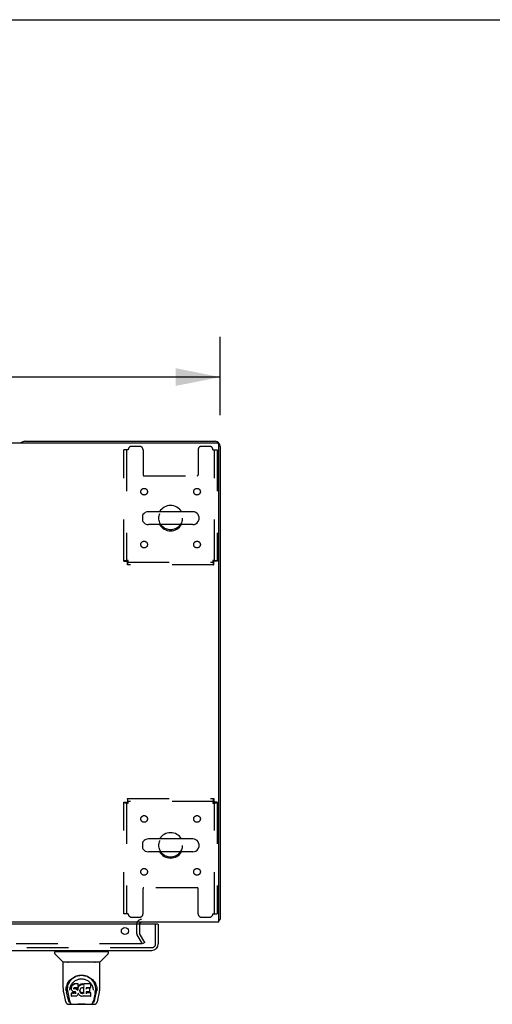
# Model space of a CAD drawing. Header units: inches. Extents: x 0 to 283, y 0 to 183.
# Tile 79 of 88: x 126 to 144, y 146 to 183. Entities that reach past the tile are written whole.
import ezdxf

# ---------------------------------------------------------------- set-up
doc = ezdxf.new("R2010")
doc.units = ezdxf.units.IN
doc.header["$LTSCALE"] = 15.583333
doc.header["$MEASUREMENT"] = 0
doc.linetypes.add('HIDDEN', pattern=[0.2, 0.1, -0.1])
doc.layers.get('0').update_dxf_attribs({"linetype": 'CONTINUOUS'})
for name, color, linetype in [('DEFAULT_2', 8, 'HIDDEN'), ('DIMENSIONS', 7, 'CONTINUOUS'), ('RIGHTHAND_DOOR_ASSEMBLY', 7, 'CONTINUOUS')]:
    doc.layers.add(name, color=color, linetype=linetype)
doc.styles.get("Standard").update_dxf_attribs({"font": 'arial.ttf'})
doc.dimstyles.new('DIMSTYLE_1', dxfattribs={"dimtxt": 1.25, "dimasz": 1.666667, "dimexe": 0.09, "dimexo": 0.07, "dimgap": 0.0375, "dimtad": 0, "dimtih": 1, "dimtoh": 1, "dimzin": 4, "dimdsep": 46, "dimtxsty": 'Standard', "dimblk": '_FILLED', "dimblk1": '_FILLED', "dimblk2": '_FILLED', "dimcen": 0.09, "dimadec": 3, "dimazin": 1, "dimtfac": 1, "dimtdec": 3, "dimtofl": 0, "dimtmove": 0, "dimatfit": 3, "dimldrblk": '_FILLED', "dimfxl": 0, "dimtolj": 1, "dimtzin": 4, "dimarcsym": 0})

# ---------------------------------------------------------------- blocks, each defined once
blk = doc.blocks.new('_FILLED')
at = {"color": 0, "linetype": 'ByBlock'}
blk.add_solid([(0, 0), (-1, 0.2), (-1, -0.2)], dxfattribs=at)
blk = doc.blocks.new('*D1')
at = {"layer": 'DIMENSIONS', "color": 2, "linetype": 'Continuous'}
for p, q in [((56.119, 168.529), (56.119, 171.456)), ((133.869, 168.529), (133.869, 171.456)), ((56.119, 169.956), (92.185, 169.956)), ((133.869, 169.956), (97.804, 169.956))]:
    blk.add_line(p, q, dxfattribs=at)
at = {"layer": 'DIMENSIONS', "color": 2, "linetype": 'Continuous', "xscale": 1.6666666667, "yscale": 1.6666666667, "zscale": 1.6666666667, "rotation": 180}
blk.add_blockref('_FILLED', (56.119, 169.956), dxfattribs=at)
at = {"layer": 'DIMENSIONS', "color": 2, "linetype": 'Continuous', "xscale": 1.6666666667, "yscale": 1.6666666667, "zscale": 1.6666666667}
blk.add_blockref('_FILLED', (133.869, 169.956), dxfattribs=at)
at = {"layer": 'DIMENSIONS', "color": 2, "linetype": 'Continuous', "insert": (94.994, 170.581), "char_height": 1.25, "width": 4.36803, "attachment_point": 2, "line_spacing_factor": 0.9}
blk.add_mtext('77.75', dxfattribs=at)

msp = doc.modelspace()

# ---------------------------------------------------------------- linework, layer by layer
at = {"color": 7, "linetype": 'Continuous'}
for p, q in [((0, 183.333), (283.333, 183.333)), ((132.847, 164.917), (131.184, 164.917)), ((130.961, 164.74), (130.961, 164.612)), ((132.847, 164.434), (131.184, 164.434)), ((133.069, 164.74), (133.069, 164.612)), ((132.847, 152.667), (131.184, 152.667)), ((130.961, 152.49), (130.961, 152.362)), ((133.069, 152.49), (133.069, 152.362)), ((132.847, 152.184), (131.184, 152.184)), ((133.817, 149.655), (133.869, 149.655)), ((133.829, 149.623), (133.817, 149.632))]:
    msp.add_line(p, q, dxfattribs=at)
at = {"color": 3, "linetype": 'Continuous'}
for p, q in [((56.231, 167.499), (133.757, 167.499)), ((126.558, 167.551), (133.68, 167.551)), ((133.817, 149.551), (133.817, 167.439)), ((133.869, 167.362), (133.869, 149.655)), ((133.817, 149.551), (56.171, 149.551))]:
    msp.add_line(p, q, dxfattribs=at)
for points in [[(133.829, 149.623), (133.831, 149.625), (133.833, 149.627), (133.835, 149.629), (133.838, 149.63), (133.841, 149.632), (133.844, 149.634), (133.847, 149.635), (133.852, 149.638)], [(133.852, 149.638), (133.855, 149.64), (133.858, 149.641), (133.86, 149.642), (133.863, 149.644), (133.865, 149.646), (133.866, 149.647), (133.868, 149.649), (133.869, 149.651), (133.869, 149.652), (133.869, 149.654), (133.869, 149.655)]]:
    msp.add_lwpolyline(points, dxfattribs=at)
for centre, radius, start, end in [((126.558, 167.362), 0.189, 90, 133.513), ((133.68, 167.362), 0.189, 0, 90), ((133.757, 167.439), 0.06, 0, 90), ((130.933, 149.466), 0.085, 90, 175.9511), ((133.68, 149.74), 0.189, 316.4873, 321.7194)]:
    msp.add_arc(centre, radius, start, end, dxfattribs=at)
at = {"color": 7, "linetype": 'Continuous'}
for centre, radius, start, end in [((132.015, 164.676), 0.475, 30.5571, 149.4429), ((131.086, 164.74), 0.125, 146.8152, 180), ((131.184, 164.676), 0.241, 90, 146.8152), ((132.847, 164.676), 0.241, 33.1848, 90), ((132.944, 164.74), 0.125, 0, 33.1848), ((131.086, 164.612), 0.125, 180, 213.1848), ((131.184, 164.676), 0.241, 213.1848, 270), ((132.015, 164.676), 0.475, 210.5571, 329.4429), ((132.847, 164.676), 0.241, 270, 326.8152), ((132.944, 164.612), 0.125, 326.8152, 360), ((131.184, 152.426), 0.241, 90, 146.8152), ((132.015, 152.426), 0.475, 30.5571, 149.4429), ((132.847, 152.426), 0.241, 33.1848, 90), ((131.086, 152.49), 0.125, 146.8152, 180), ((131.086, 152.362), 0.125, 180, 213.1848), ((131.184, 152.426), 0.241, 213.1848, 270), ((132.847, 152.426), 0.241, 270, 326.8152), ((132.944, 152.49), 0.125, 0, 33.1848), ((132.944, 152.362), 0.125, 326.8152, 360), ((132.015, 152.426), 0.475, 210.5571, 329.4429)]:
    msp.add_arc(centre, radius, start, end, dxfattribs=at)
at = {"layer": 'DEFAULT_2', "color": 8, "linetype": 'HIDDEN'}
for p, q in [((130.859, 167.363), (130.557, 167.363)), ((133.473, 167.363), (133.172, 167.363)), ((130.432, 167.238), (130.265, 167.238)), ((130.265, 163.06), (130.265, 167.238)), ((130.369, 167.238), (130.369, 163.06)), ((130.984, 167.238), (130.984, 166.293)), ((133.047, 167.238), (133.047, 166.293)), ((133.598, 167.238), (133.765, 167.238)), ((133.661, 163.06), (133.661, 167.238)), ((133.765, 167.238), (133.765, 163.06)), ((131.014, 166.263), (133.017, 166.263)), ((130.265, 163.06), (130.369, 163.06)), ((130.399, 163.03), (133.631, 163.03)), ((130.399, 162.926), (130.399, 163.03)), ((133.631, 162.926), (130.399, 162.926)), ((130.432, 163.093), (130.418, 163.088)), ((133.598, 163.093), (133.603, 163.079)), ((133.631, 162.926), (133.631, 163.03)), ((133.765, 163.06), (133.661, 163.06)), ((130.399, 154.176), (133.631, 154.176)), ((130.399, 154.176), (130.399, 154.072)), ((133.631, 154.072), (130.399, 154.072)), ((133.631, 154.176), (133.631, 154.072)), ((130.265, 154.042), (130.369, 154.042)), ((130.265, 149.863), (130.265, 154.042)), ((130.369, 154.042), (130.369, 149.863)), ((130.432, 154.009), (130.428, 154.023)), ((133.598, 154.009), (133.613, 154.014)), ((133.765, 154.042), (133.661, 154.042)), ((133.661, 149.863), (133.661, 154.042)), ((133.765, 154.042), (133.765, 149.863)), ((130.984, 149.863), (130.984, 150.808)), ((133.017, 150.838), (131.014, 150.838)), ((133.047, 149.863), (133.047, 150.808)), ((130.432, 149.863), (130.265, 149.863)), ((130.557, 149.738), (130.859, 149.738)), ((133.172, 149.738), (133.473, 149.738)), ((133.598, 149.863), (133.765, 149.863)), ((130.744, 149.466), (130.744, 149.147)), ((130.848, 149.466), (130.848, 149.147)), ((130.959, 148.738), (130.763, 149.078)), ((131.049, 148.79), (130.853, 149.13)), ((130.913, 148.738), (96.463, 148.738)), ((131.049, 148.79), (130.959, 148.738))]:
    msp.add_line(p, q, dxfattribs=at)
for points in [[(130.432, 163.093), (130.414, 163.091), (130.395, 163.088), (130.377, 163.086), (130.36, 163.084), (130.344, 163.081), (130.328, 163.079), (130.314, 163.076), (130.302, 163.074), (130.291, 163.072), (130.282, 163.069), (130.275, 163.067), (130.27, 163.065), (130.267, 163.062), (130.265, 163.06)], [(130.418, 163.088), (130.412, 163.086), (130.405, 163.084), (130.399, 163.081), (130.393, 163.079), (130.388, 163.076), (130.383, 163.074), (130.379, 163.072), (130.376, 163.069), (130.373, 163.067), (130.371, 163.065), (130.37, 163.062), (130.369, 163.06)], [(130.399, 163.03), (130.402, 163.03), (130.404, 163.032), (130.407, 163.033), (130.409, 163.036), (130.411, 163.04), (130.414, 163.044), (130.416, 163.048), (130.418, 163.054), (130.421, 163.059), (130.423, 163.066), (130.425, 163.072), (130.428, 163.079), (130.432, 163.093)], [(130.399, 162.926), (130.402, 162.927), (130.404, 162.93), (130.407, 162.935), (130.409, 162.942), (130.411, 162.952), (130.414, 162.962), (130.416, 162.975), (130.418, 162.989), (130.421, 163.004), (130.423, 163.02), (130.425, 163.038), (130.428, 163.056), (130.43, 163.074), (130.432, 163.093)], [(133.765, 163.06), (133.764, 163.062), (133.761, 163.065), (133.756, 163.067), (133.749, 163.069), (133.74, 163.072), (133.729, 163.074), (133.717, 163.076), (133.703, 163.079), (133.687, 163.081), (133.671, 163.084), (133.654, 163.086), (133.636, 163.088), (133.617, 163.091), (133.598, 163.093)], [(133.661, 163.06), (133.661, 163.062), (133.66, 163.065), (133.658, 163.067), (133.655, 163.069), (133.652, 163.072), (133.648, 163.074), (133.643, 163.076), (133.638, 163.079), (133.632, 163.081), (133.626, 163.084), (133.619, 163.086), (133.613, 163.088), (133.598, 163.093)], [(133.598, 163.093), (133.601, 163.074), (133.603, 163.056), (133.606, 163.038), (133.608, 163.02), (133.61, 163.004), (133.613, 162.989), (133.615, 162.975), (133.617, 162.962), (133.62, 162.952), (133.622, 162.942), (133.624, 162.935), (133.627, 162.93), (133.629, 162.927), (133.631, 162.926)], [(133.603, 163.079), (133.606, 163.072), (133.608, 163.066), (133.61, 163.059), (133.613, 163.054), (133.615, 163.048), (133.617, 163.044), (133.62, 163.04), (133.622, 163.036), (133.624, 163.033), (133.627, 163.032), (133.629, 163.03), (133.631, 163.03)], [(130.432, 154.009), (130.43, 154.028), (130.428, 154.046), (130.425, 154.064), (130.423, 154.081), (130.421, 154.098), (130.418, 154.113), (130.416, 154.127), (130.414, 154.14), (130.411, 154.15), (130.409, 154.159), (130.407, 154.167), (130.404, 154.172), (130.402, 154.175), (130.399, 154.176)], [(130.428, 154.023), (130.425, 154.03), (130.423, 154.036), (130.421, 154.042), (130.418, 154.048), (130.416, 154.053), (130.414, 154.058), (130.411, 154.062), (130.409, 154.066), (130.407, 154.068), (130.404, 154.07), (130.402, 154.072), (130.399, 154.072)], [(133.631, 154.176), (133.629, 154.175), (133.627, 154.172), (133.624, 154.167), (133.622, 154.159), (133.62, 154.15), (133.617, 154.14), (133.615, 154.127), (133.613, 154.113), (133.61, 154.098), (133.608, 154.081), (133.606, 154.064), (133.603, 154.046), (133.601, 154.028), (133.598, 154.009)], [(133.631, 154.072), (133.629, 154.072), (133.627, 154.07), (133.624, 154.068), (133.622, 154.066), (133.62, 154.062), (133.617, 154.058), (133.615, 154.053), (133.613, 154.048), (133.61, 154.042), (133.608, 154.036), (133.606, 154.03), (133.603, 154.023), (133.598, 154.009)], [(130.265, 154.042), (130.267, 154.04), (130.27, 154.037), (130.275, 154.035), (130.282, 154.033), (130.291, 154.03), (130.302, 154.028), (130.314, 154.025), (130.328, 154.023), (130.344, 154.021), (130.36, 154.018), (130.377, 154.016), (130.395, 154.014), (130.414, 154.011), (130.432, 154.009)], [(130.369, 154.042), (130.37, 154.04), (130.371, 154.037), (130.373, 154.035), (130.376, 154.033), (130.379, 154.03), (130.383, 154.028), (130.388, 154.025), (130.393, 154.023), (130.399, 154.021), (130.405, 154.018), (130.412, 154.016), (130.418, 154.014), (130.432, 154.009)], [(133.598, 154.009), (133.617, 154.011), (133.636, 154.014), (133.654, 154.016), (133.671, 154.018), (133.687, 154.021), (133.703, 154.023), (133.717, 154.025), (133.729, 154.028), (133.74, 154.03), (133.749, 154.033), (133.756, 154.035), (133.761, 154.037), (133.764, 154.04), (133.765, 154.042)], [(133.613, 154.014), (133.619, 154.016), (133.626, 154.018), (133.632, 154.021), (133.638, 154.023), (133.643, 154.025), (133.648, 154.028), (133.652, 154.03), (133.655, 154.033), (133.658, 154.035), (133.66, 154.037), (133.661, 154.04), (133.661, 154.042)], [(130.933, 148.756), (130.933, 148.754), (130.932, 148.752), (130.932, 148.75), (130.931, 148.748), (130.93, 148.747), (130.929, 148.745), (130.927, 148.744), (130.925, 148.742), (130.924, 148.741), (130.922, 148.74), (130.92, 148.739), (130.917, 148.739), (130.915, 148.739), (130.913, 148.738)], [(130.931, 148.763), (130.932, 148.762), (130.932, 148.76), (130.933, 148.758), (130.933, 148.756), (130.933, 148.756)]]:
    msp.add_lwpolyline(points, dxfattribs=at)
for centre, radius in [((131.026, 165.666), 0.125), ((133.005, 165.666), 0.125), ((132.015, 164.676), 0.438), ((131.026, 163.686), 0.125), ((133.005, 163.686), 0.125), ((131.026, 153.416), 0.125), ((133.005, 153.416), 0.125), ((132.015, 152.426), 0.438), ((131.026, 151.436), 0.125), ((133.005, 151.436), 0.125)]:
    msp.add_circle(centre, radius, dxfattribs=at)
for centre, radius, start, end in [((130.557, 167.238), 0.125, 90, 180), ((130.859, 167.238), 0.125, 0, 90), ((133.172, 167.238), 0.125, 90, 180), ((133.473, 167.238), 0.125, 0, 90), ((131.014, 166.293), 0.03, 180, 270), ((133.017, 166.293), 0.03, 270, 360), ((131.014, 150.808), 0.03, 90, 180), ((133.017, 150.808), 0.03, 0, 90), ((130.557, 149.863), 0.125, 180, 270), ((130.933, 149.466), 0.189, 90, 180), ((130.859, 149.863), 0.125, 270, 360), ((133.172, 149.863), 0.125, 180, 270), ((133.473, 149.863), 0.125, 270, 360), ((130.933, 149.466), 0.085, 175.9511, 180), ((130.881, 149.147), 0.137, 180, 210), ((130.881, 149.147), 0.033, 180, 210)]:
    msp.add_arc(centre, radius, start, end, dxfattribs=at)
at = {"layer": 'RIGHTHAND_DOOR_ASSEMBLY', "color": 3, "linetype": 'Continuous'}
for p, q in [((131.537, 149.472), (95.619, 149.472)), ((131.557, 149.472), (131.557, 148.739)), ((95.616, 148.493), (131.31, 148.493))]:
    msp.add_line(p, q, dxfattribs=at)
at = {"layer": 'RIGHTHAND_DOOR_ASSEMBLY', "color": 8, "linetype": 'HIDDEN'}
for p, q in [((131.453, 148.739), (131.453, 149.472)), ((131.31, 148.597), (95.616, 148.597))]:
    msp.add_line(p, q, dxfattribs=at)
at = {"layer": 'RIGHTHAND_DOOR_ASSEMBLY', "color": 7, "linetype": 'Continuous'}
for p, q in [((131.537, 149.472), (131.557, 149.472)), ((127.678, 148.446), (127.678, 148.391)), ((127.686, 148.454), (129.678, 148.454)), ((127.984, 148.069), (127.69, 148.363)), ((127.737, 148.454), (127.737, 148.493)), ((129.38, 148.069), (129.674, 148.363)), ((129.627, 148.454), (129.627, 148.493)), ((129.686, 148.446), (129.686, 148.391)), ((127.993, 147.081), (127.993, 148.044)), ((129.363, 148.052), (128.001, 148.052)), ((129.359, 148.06), (128.005, 148.06)), ((128.067, 148.06), (128.065, 148.056)), ((129.299, 148.056), (129.297, 148.06)), ((129.299, 148.056), (129.299, 148.056)), ((129.371, 147.081), (129.371, 148.044)), ((128.104, 147.054), (128.112, 147.108)), ((128.114, 147.114), (128.114, 147.059)), ((128.249, 147.335), (128.275, 147.37)), ((128.307, 147.133), (128.305, 147.108)), ((128.306, 147.074), (128.305, 147.108)), ((128.306, 147.074), (128.306, 147.074)), ((128.307, 147.049), (128.306, 147.074)), ((128.312, 147.158), (128.307, 147.133)), ((128.307, 147.099), (128.307, 147.133)), ((128.321, 147.183), (128.312, 147.158)), ((128.312, 147.123), (128.312, 147.158)), ((128.336, 147.205), (128.321, 147.183)), ((128.322, 147.148), (128.321, 147.183)), ((128.346, 147.214), (128.336, 147.205)), ((128.336, 147.169), (128.336, 147.205)), ((128.357, 147.222), (128.346, 147.214)), ((128.346, 147.178), (128.346, 147.214)), ((128.38, 147.233), (128.357, 147.222)), ((128.357, 147.186), (128.357, 147.222)), ((128.406, 147.241), (128.38, 147.233)), ((128.38, 147.196), (128.38, 147.233)), ((128.396, 147.076), (128.395, 147.062)), ((128.395, 147.056), (128.395, 147.074)), ((128.398, 147.09), (128.396, 147.076)), ((128.399, 147.093), (128.397, 147.089)), ((128.4, 147.082), (128.397, 147.086)), ((128.397, 147.051), (128.397, 147.086)), ((128.402, 147.095), (128.399, 147.093)), ((128.399, 147.046), (128.4, 147.082)), ((128.403, 147.08), (128.4, 147.082)), ((128.414, 147.099), (128.402, 147.095)), ((128.415, 147.076), (128.403, 147.08)), ((128.403, 147.043), (128.403, 147.08)), ((128.559, 147.241), (128.406, 147.241)), ((128.406, 147.204), (128.406, 147.241)), ((128.406, 147.204), (128.406, 147.203)), ((128.427, 147.1), (128.414, 147.099)), ((128.438, 147.077), (128.415, 147.076)), ((128.415, 147.04), (128.415, 147.076)), ((128.54, 147.1), (128.427, 147.1)), ((128.427, 147.1), (128.427, 147.1)), ((128.463, 147.076), (128.438, 147.077)), ((128.438, 147.04), (128.438, 147.077)), ((128.488, 147.07), (128.463, 147.076)), ((128.463, 147.039), (128.463, 147.076)), ((128.501, 147.065), (128.488, 147.07)), ((128.488, 147.033), (128.488, 147.07)), ((128.5, 147.028), (128.501, 147.065)), ((128.512, 147.057), (128.501, 147.065)), ((128.511, 147.02), (128.512, 147.057)), ((128.53, 147.038), (128.512, 147.057)), ((128.543, 147.066), (128.539, 147.024)), ((128.552, 147.101), (128.54, 147.1)), ((128.54, 147.1), (128.54, 147.1)), ((128.547, 147.089), (128.543, 147.066)), ((128.543, 147.032), (128.543, 147.066)), ((128.55, 147.101), (128.547, 147.089)), ((128.547, 147.054), (128.547, 147.089)), ((128.556, 147.113), (128.552, 147.101)), ((128.553, 147.076), (128.553, 147.102)), ((128.558, 147.127), (128.556, 147.113)), ((128.556, 147.113), (128.556, 147.113)), ((128.558, 147.206), (128.559, 147.241)), ((128.559, 147.152), (128.558, 147.127)), ((128.561, 147.133), (128.558, 147.125)), ((128.558, 147.127), (128.558, 147.127)), ((128.56, 147.186), (128.559, 147.241)), ((128.559, 147.152), (128.56, 147.186)), ((128.572, 147.154), (128.561, 147.133)), ((128.562, 147.098), (128.561, 147.133)), ((128.586, 147.173), (128.572, 147.154)), ((128.573, 147.118), (128.572, 147.154)), ((128.601, 147.191), (128.586, 147.173)), ((128.586, 147.137), (128.586, 147.173)), ((128.618, 147.207), (128.601, 147.191)), ((128.601, 147.155), (128.601, 147.191)), ((128.637, 147.222), (128.618, 147.207)), ((128.618, 147.171), (128.618, 147.207)), ((128.66, 147.232), (128.637, 147.222)), ((128.638, 147.185), (128.637, 147.222)), ((128.651, 147.071), (128.637, 147.049)), ((128.659, 147.08), (128.651, 147.071)), ((128.668, 147.086), (128.659, 147.08)), ((128.684, 147.237), (128.66, 147.232)), ((128.66, 147.195), (128.66, 147.232)), ((128.691, 147.096), (128.667, 147.086)), ((128.707, 147.239), (128.684, 147.237)), ((128.684, 147.2), (128.684, 147.237)), ((128.684, 147.199), (128.684, 147.2)), ((128.702, 147.099), (128.691, 147.096)), ((128.713, 147.098), (128.702, 147.099)), ((128.707, 147.239), (128.731, 147.239)), ((128.707, 147.202), (128.707, 147.239)), ((128.707, 147.201), (128.707, 147.202)), ((128.724, 147.096), (128.713, 147.098)), ((128.736, 147.091), (128.724, 147.096)), ((128.744, 147.237), (128.731, 147.239)), ((128.731, 147.202), (128.731, 147.239)), ((128.731, 147.201), (128.731, 147.202)), ((128.757, 147.233), (128.744, 147.237)), ((128.744, 147.2), (128.744, 147.237)), ((128.77, 147.139), (128.754, 147.099)), ((128.769, 147.225), (128.757, 147.233)), ((128.757, 147.196), (128.757, 147.233)), ((129.017, 147.239), (128.769, 147.239)), ((128.77, 147.189), (128.769, 147.239)), ((128.775, 146.886), (128.77, 147.139)), ((128.772, 147.144), (128.771, 147.142)), ((128.771, 147.142), (128.771, 147.141)), ((128.771, 147.141), (128.771, 147.141)), ((128.771, 147.141), (128.771, 147.14)), ((128.771, 147.14), (128.771, 147.14)), ((128.771, 147.14), (128.771, 147.14)), ((128.771, 147.14), (128.771, 147.14)), ((128.771, 147.14), (128.771, 147.139)), ((128.772, 147.147), (128.772, 147.145)), ((128.772, 147.145), (128.772, 147.144)), ((128.86, 147.1), (128.859, 147.041)), ((129.017, 147.1), (128.86, 147.1)), ((128.986, 147.076), (128.86, 147.076)), ((128.998, 146.955), (129, 147.063)), ((129.032, 147.114), (129.034, 147.222)), ((129.033, 147.253), (129.05, 147.228)), ((129.239, 147.159), (129.252, 147.108)), ((129.25, 147.114), (129.25, 147.059)), ((128.008, 146.937), (128.073, 146.632)), ((128.1, 146.996), (128.104, 147.054)), ((128.1, 146.997), (128.1, 146.996)), ((128.182, 146.664), (128.125, 146.941)), ((128.161, 147.007), (128.163, 146.981)), ((128.172, 146.916), (128.234, 146.612)), ((128.246, 147.01), (128.246, 147.01)), ((128.311, 147.024), (128.307, 147.049)), ((128.307, 147.049), (128.307, 147.049)), ((128.311, 147.024), (128.312, 147.024)), ((128.319, 146.908), (128.311, 146.9)), ((128.313, 146.787), (128.311, 146.9)), ((128.321, 147.001), (128.312, 147.024)), ((128.32, 146.779), (128.313, 146.786)), ((128.381, 146.908), (128.319, 146.908)), ((128.319, 146.871), (128.319, 146.908)), ((128.32, 146.779), (128.321, 146.779)), ((128.335, 146.979), (128.321, 147.001)), ((128.321, 147.001), (128.321, 147.001)), ((128.466, 146.779), (128.321, 146.779)), ((128.352, 146.961), (128.335, 146.979)), ((128.335, 146.979), (128.335, 146.979)), ((128.374, 146.947), (128.352, 146.961)), ((128.352, 146.961), (128.352, 146.961)), ((128.386, 146.943), (128.374, 146.947)), ((128.374, 146.947), (128.374, 146.947)), ((128.442, 146.909), (128.381, 146.908)), ((128.381, 146.871), (128.381, 146.908)), ((128.381, 146.871), (128.381, 146.87)), ((128.399, 146.941), (128.386, 146.943)), ((128.447, 146.94), (128.399, 146.941)), ((128.415, 147.038), (128.415, 147.04)), ((128.438, 147.039), (128.438, 147.04)), ((128.455, 146.91), (128.442, 146.909)), ((128.442, 146.872), (128.442, 146.909)), ((128.442, 146.872), (128.442, 146.87)), ((128.447, 146.94), (128.447, 146.941)), ((128.453, 146.94), (128.447, 146.94)), ((128.459, 146.938), (128.453, 146.94)), ((128.46, 146.912), (128.455, 146.91)), ((128.455, 146.873), (128.455, 146.91)), ((128.463, 146.934), (128.458, 146.938)), ((128.464, 146.916), (128.46, 146.912)), ((128.46, 146.876), (128.46, 146.912)), ((128.463, 147.038), (128.463, 147.039)), ((128.467, 146.93), (128.463, 146.934)), ((128.47, 146.924), (128.464, 146.916)), ((128.465, 146.88), (128.464, 146.916)), ((128.479, 146.781), (128.466, 146.779)), ((128.466, 146.779), (128.466, 146.78)), ((128.473, 146.918), (128.467, 146.93)), ((128.475, 146.904), (128.473, 146.918)), ((128.473, 146.892), (128.473, 146.918)), ((128.475, 146.898), (128.475, 146.908)), ((128.491, 146.785), (128.479, 146.781)), ((128.512, 146.799), (128.491, 146.785)), ((128.491, 146.785), (128.491, 146.785)), ((128.529, 146.816), (128.512, 146.799)), ((128.512, 146.799), (128.512, 146.799)), ((128.529, 147.003), (128.53, 147.038)), ((128.53, 146.817), (128.529, 146.816)), ((128.539, 147.024), (128.53, 147.038)), ((128.537, 146.827), (128.53, 146.817)), ((128.543, 146.838), (128.537, 146.827)), ((128.537, 146.827), (128.537, 146.827)), ((128.539, 146.988), (128.539, 147.024)), ((128.541, 146.981), (128.541, 146.982)), ((128.552, 146.861), (128.543, 146.838)), ((128.543, 146.838), (128.543, 146.838)), ((128.559, 146.885), (128.552, 146.861)), ((128.552, 146.861), (128.552, 146.861)), ((128.558, 146.897), (128.558, 146.898)), ((128.558, 146.896), (128.558, 146.897)), ((128.559, 146.895), (128.558, 146.896)), ((128.558, 146.896), (128.558, 146.896)), ((128.559, 146.894), (128.559, 146.895)), ((128.559, 146.895), (128.559, 146.895)), ((128.579, 146.857), (128.559, 146.893)), ((128.559, 146.893), (128.559, 146.885)), ((128.559, 146.885), (128.559, 146.885)), ((128.593, 146.838), (128.579, 146.857)), ((128.579, 146.857), (128.579, 146.857)), ((128.608, 146.821), (128.593, 146.838)), ((128.593, 146.838), (128.593, 146.838)), ((128.625, 146.806), (128.608, 146.821)), ((128.608, 146.821), (128.608, 146.821)), ((128.625, 147.001), (128.624, 146.975)), ((128.628, 147.027), (128.625, 147.001)), ((128.625, 146.997), (128.625, 147.002)), ((128.628, 146.985), (128.625, 146.997)), ((128.625, 146.963), (128.625, 146.997)), ((128.643, 146.792), (128.625, 146.806)), ((128.625, 146.806), (128.625, 146.806)), ((128.627, 146.951), (128.628, 146.985)), ((128.632, 147.038), (128.628, 147.027)), ((128.637, 146.961), (128.628, 146.985)), ((128.637, 147.049), (128.632, 147.038)), ((128.65, 146.939), (128.637, 146.961)), ((128.637, 146.926), (128.637, 146.961)), ((128.653, 146.787), (128.643, 146.792)), ((128.643, 146.792), (128.643, 146.792)), ((128.649, 146.904), (128.65, 146.939)), ((128.658, 146.93), (128.65, 146.939)), ((128.664, 146.783), (128.653, 146.787)), ((128.653, 146.787), (128.653, 146.787)), ((128.657, 146.894), (128.658, 146.93)), ((128.667, 146.921), (128.658, 146.93)), ((128.687, 146.778), (128.664, 146.783)), ((128.677, 146.915), (128.667, 146.921)), ((128.667, 146.885), (128.667, 146.921)), ((128.688, 146.91), (128.677, 146.915)), ((128.677, 146.878), (128.677, 146.915)), ((128.709, 146.775), (128.687, 146.778)), ((128.7, 146.908), (128.688, 146.91)), ((128.688, 146.873), (128.688, 146.91)), ((128.7, 146.908), (128.713, 146.907)), ((128.7, 146.871), (128.7, 146.908)), ((128.7, 146.87), (128.7, 146.871)), ((128.732, 146.778), (128.709, 146.775)), ((128.709, 146.776), (128.709, 146.775)), ((128.725, 146.909), (128.713, 146.907)), ((128.713, 146.871), (128.713, 146.907)), ((128.713, 146.869), (128.713, 146.871)), ((128.737, 146.913), (128.725, 146.909)), ((128.725, 146.872), (128.725, 146.909)), ((128.754, 146.785), (128.732, 146.778)), ((128.748, 146.918), (128.737, 146.913)), ((128.737, 146.876), (128.737, 146.913)), ((128.759, 146.925), (128.748, 146.918)), ((128.748, 146.882), (128.748, 146.918)), ((128.773, 146.796), (128.754, 146.785)), ((128.754, 146.785), (128.754, 146.785)), ((128.759, 146.889), (128.759, 146.925)), ((128.779, 146.796), (128.773, 146.796)), ((128.777, 146.878), (128.777, 146.879)), ((128.778, 146.788), (128.778, 146.796)), ((129.018, 146.779), (128.787, 146.779)), ((128.859, 146.944), (128.857, 146.87)), ((128.986, 146.944), (128.858, 146.944)), ((129.018, 146.905), (128.858, 146.905)), ((129.027, 146.788), (129.028, 146.894)), ((129.115, 147.041), (129.118, 147.01)), ((129.118, 147.01), (129.118, 147.01)), ((129.192, 146.913), (129.13, 146.612)), ((129.182, 146.664), (129.239, 146.941)), ((129.264, 146.996), (129.264, 146.997)), ((129.291, 146.632), (129.356, 146.937)), ((128.197, 146.477), (129.167, 146.477)), ((128.24, 146.556), (128.247, 146.556)), ((128.247, 146.556), (128.25, 146.547)), ((128.251, 146.544), (128.25, 146.547)), ((129.113, 146.544), (129.114, 146.547)), ((129.114, 146.547), (129.117, 146.556)), ((129.117, 146.556), (129.124, 146.556))]:
    msp.add_line(p, q, dxfattribs=at)
for points in [[(128.064, 148.055), (128.063, 148.054), (128.063, 148.053), (128.063, 148.053), (128.063, 148.052), (128.063, 148.052)], [(128.065, 148.056), (128.064, 148.055), (128.064, 148.055)], [(129.3, 148.055), (129.3, 148.055), (129.299, 148.056)], [(129.301, 148.052), (129.301, 148.052), (129.301, 148.053), (129.301, 148.053), (129.301, 148.054), (129.3, 148.055)], [(128.112, 147.108), (128.125, 147.159), (128.142, 147.207), (128.163, 147.251), (128.186, 147.293), (128.211, 147.331), (128.239, 147.367), (128.27, 147.4), (128.304, 147.431), (128.34, 147.46), (128.378, 147.486), (128.419, 147.508), (128.462, 147.528), (128.505, 147.544), (128.549, 147.556), (128.594, 147.564), (128.638, 147.569), (128.682, 147.571), (128.726, 147.569), (128.77, 147.564), (128.815, 147.556), (128.859, 147.544), (128.903, 147.528), (128.945, 147.508), (128.986, 147.485), (129.025, 147.46), (129.061, 147.431), (129.094, 147.4), (129.125, 147.367), (129.153, 147.331), (129.178, 147.293), (129.201, 147.251), (129.222, 147.207), (129.239, 147.159)], [(128.275, 147.37), (128.302, 147.401), (128.33, 147.429)], [(128.314, 147.228), (128.331, 147.253), (128.349, 147.276), (128.369, 147.297), (128.39, 147.318), (128.412, 147.337), (128.436, 147.354), (128.461, 147.37), (128.487, 147.384), (128.514, 147.397), (128.542, 147.407), (128.57, 147.416), (128.598, 147.422), (128.626, 147.427), (128.654, 147.429), (128.682, 147.43), (128.709, 147.43), (128.737, 147.427), (128.765, 147.422), (128.793, 147.416), (128.822, 147.407), (128.849, 147.397), (128.877, 147.385), (128.903, 147.37), (128.928, 147.354), (128.952, 147.337), (128.974, 147.318), (128.995, 147.298), (129.015, 147.276), (129.033, 147.253)], [(128.33, 147.429), (128.36, 147.454), (128.39, 147.476), (128.421, 147.495)], [(128.421, 147.495), (128.453, 147.512), (128.485, 147.527), (128.518, 147.539)], [(128.518, 147.539), (128.55, 147.548), (128.583, 147.556), (128.616, 147.561), (128.648, 147.564), (128.681, 147.565), (128.713, 147.564), (128.746, 147.561), (128.778, 147.556), (128.811, 147.549)], [(128.811, 147.549), (128.843, 147.54), (128.876, 147.528), (128.908, 147.514)], [(128.908, 147.514), (128.939, 147.497), (128.97, 147.478), (129.001, 147.456), (129.031, 147.432), (129.059, 147.404), (129.087, 147.373), (129.112, 147.339), (129.136, 147.302), (129.156, 147.261), (129.174, 147.218), (129.188, 147.173), (129.197, 147.126), (129.203, 147.079)], [(127.993, 147.081), (127.994, 147.047), (127.997, 147.007), (128.002, 146.968), (128.008, 146.937)], [(128.114, 147.059), (128.114, 147.025), (128.118, 146.981), (128.125, 146.941)], [(128.161, 147.007), (128.16, 147.031), (128.161, 147.077), (128.166, 147.124), (128.176, 147.17), (128.189, 147.215), (128.206, 147.258), (128.227, 147.298), (128.249, 147.335)], [(128.246, 147.01), (128.248, 147.04), (128.254, 147.077)], [(128.254, 147.077), (128.262, 147.112), (128.273, 147.144), (128.285, 147.174)], [(128.285, 147.174), (128.299, 147.202), (128.314, 147.228)], [(128.306, 147.074), (128.306, 147.074), (128.306, 147.073), (128.306, 147.073), (128.307, 147.073), (128.307, 147.073), (128.308, 147.073)], [(128.307, 147.098), (128.307, 147.098), (128.307, 147.098), (128.308, 147.098), (128.308, 147.097), (128.309, 147.097), (128.309, 147.097)], [(128.312, 147.123), (128.312, 147.123), (128.313, 147.123), (128.313, 147.122), (128.313, 147.122), (128.314, 147.122), (128.314, 147.122)], [(128.322, 147.147), (128.322, 147.147), (128.322, 147.147), (128.323, 147.147), (128.323, 147.146), (128.323, 147.146), (128.324, 147.146)], [(128.337, 147.169), (128.337, 147.168), (128.337, 147.168), (128.337, 147.168), (128.337, 147.168), (128.338, 147.168), (128.338, 147.167)], [(128.346, 147.178), (128.346, 147.178), (128.347, 147.177), (128.347, 147.177), (128.347, 147.177), (128.347, 147.177), (128.348, 147.177)], [(128.357, 147.185), (128.357, 147.185), (128.358, 147.185), (128.358, 147.185), (128.358, 147.185), (128.358, 147.184), (128.358, 147.184)], [(128.38, 147.196), (128.38, 147.196), (128.381, 147.195), (128.381, 147.195), (128.381, 147.195), (128.381, 147.195), (128.381, 147.195)], [(128.393, 147.061), (128.393, 147.061), (128.394, 147.061), (128.394, 147.061), (128.394, 147.062), (128.395, 147.062), (128.395, 147.062)], [(128.394, 147.075), (128.394, 147.075), (128.395, 147.075), (128.395, 147.075), (128.395, 147.076), (128.395, 147.076), (128.396, 147.076)], [(128.396, 147.089), (128.396, 147.089), (128.397, 147.089), (128.397, 147.089), (128.397, 147.089), (128.397, 147.089)], [(128.398, 147.093), (128.398, 147.093), (128.399, 147.093), (128.399, 147.093), (128.399, 147.093)], [(128.401, 147.096), (128.401, 147.095), (128.402, 147.095), (128.402, 147.095), (128.402, 147.095)], [(128.413, 147.099), (128.413, 147.099), (128.413, 147.099), (128.414, 147.099)], [(128.552, 147.101), (128.552, 147.101), (128.551, 147.101), (128.551, 147.101), (128.551, 147.101)], [(128.552, 147.101), (128.552, 147.101), (128.552, 147.101), (128.552, 147.101)], [(128.555, 147.075), (128.555, 147.075), (128.554, 147.075), (128.554, 147.075), (128.554, 147.076), (128.553, 147.076), (128.553, 147.076)], [(128.556, 147.113), (128.556, 147.113), (128.556, 147.112), (128.556, 147.112), (128.555, 147.112), (128.555, 147.112)], [(128.558, 147.204), (128.557, 147.204), (128.557, 147.203), (128.557, 147.203), (128.557, 147.203), (128.557, 147.203), (128.556, 147.203)], [(128.558, 147.127), (128.558, 147.127), (128.558, 147.127), (128.557, 147.126), (128.557, 147.126), (128.557, 147.126), (128.556, 147.126)], [(128.559, 147.152), (128.559, 147.151), (128.559, 147.151), (128.559, 147.151), (128.558, 147.151), (128.558, 147.15), (128.557, 147.15)], [(128.563, 147.096), (128.563, 147.097), (128.563, 147.097), (128.562, 147.097), (128.562, 147.097), (128.562, 147.098), (128.562, 147.098)], [(128.574, 147.117), (128.574, 147.117), (128.574, 147.117), (128.573, 147.117), (128.573, 147.118), (128.573, 147.118), (128.573, 147.118)], [(128.588, 147.136), (128.587, 147.136), (128.587, 147.136), (128.587, 147.136), (128.586, 147.137), (128.586, 147.137), (128.586, 147.137)], [(128.603, 147.154), (128.602, 147.154), (128.602, 147.154), (128.602, 147.154), (128.602, 147.154), (128.601, 147.155), (128.601, 147.155)], [(128.619, 147.17), (128.619, 147.17), (128.619, 147.17), (128.619, 147.17), (128.619, 147.171), (128.618, 147.171), (128.618, 147.171)], [(128.639, 147.184), (128.639, 147.184), (128.638, 147.184), (128.638, 147.184), (128.638, 147.185), (128.638, 147.185), (128.638, 147.185)], [(128.651, 147.071), (128.651, 147.071), (128.651, 147.071), (128.651, 147.071), (128.65, 147.071), (128.65, 147.071)], [(128.659, 147.08), (128.658, 147.08), (128.658, 147.08), (128.658, 147.08), (128.657, 147.08)], [(128.661, 147.193), (128.661, 147.194), (128.66, 147.194), (128.66, 147.194), (128.66, 147.194), (128.66, 147.195), (128.66, 147.195)], [(128.667, 147.086), (128.667, 147.086), (128.667, 147.086), (128.667, 147.086)], [(128.691, 147.096), (128.691, 147.096), (128.691, 147.096), (128.69, 147.096)], [(128.702, 147.099), (128.702, 147.099), (128.702, 147.099), (128.702, 147.099)], [(128.713, 147.098), (128.713, 147.098), (128.713, 147.099), (128.713, 147.099)], [(128.724, 147.096), (128.725, 147.096), (128.725, 147.096), (128.725, 147.096)], [(128.736, 147.091), (128.736, 147.091), (128.738, 147.09), (128.74, 147.09), (128.743, 147.09), (128.745, 147.09), (128.747, 147.091), (128.749, 147.092), (128.75, 147.093), (128.752, 147.095), (128.753, 147.096), (128.754, 147.098), (128.754, 147.099)], [(128.737, 147.092), (128.737, 147.091), (128.736, 147.091), (128.736, 147.091)], [(128.743, 147.199), (128.743, 147.199), (128.744, 147.199), (128.744, 147.199), (128.744, 147.2), (128.744, 147.2), (128.744, 147.2)], [(128.756, 147.195), (128.756, 147.195), (128.756, 147.195), (128.756, 147.195), (128.756, 147.195), (128.756, 147.196), (128.757, 147.196)], [(128.771, 147.201), (128.771, 147.201), (128.771, 147.201), (128.771, 147.201), (128.77, 147.201), (128.77, 147.202), (128.77, 147.202)], [(128.772, 147.184), (128.771, 147.185), (128.771, 147.185), (128.771, 147.186), (128.77, 147.186), (128.77, 147.187), (128.77, 147.187)], [(128.771, 147.139), (128.771, 147.139), (128.771, 147.139), (128.77, 147.139)], [(128.771, 147.139), (128.771, 147.139), (128.771, 147.139)], [(128.858, 147.1), (128.859, 147.1), (128.859, 147.1), (128.859, 147.1), (128.859, 147.1), (128.859, 147.1), (128.86, 147.1)], [(129.017, 147.1), (129.019, 147.1), (129.021, 147.1), (129.023, 147.101), (129.025, 147.102), (129.027, 147.103), (129.028, 147.105), (129.03, 147.107), (129.031, 147.109), (129.031, 147.112), (129.032, 147.114)], [(129.05, 147.228), (129.065, 147.202), (129.079, 147.174)], [(129.079, 147.174), (129.091, 147.144), (129.102, 147.112), (129.11, 147.077), (129.115, 147.041)], [(129.203, 147.079), (129.204, 147.031), (129.203, 147.007)], [(129.239, 146.941), (129.246, 146.98), (129.25, 147.025), (129.25, 147.059)], [(129.252, 147.108), (129.26, 147.054), (129.264, 146.996)], [(129.356, 146.937), (129.362, 146.967), (129.367, 147.007), (129.37, 147.047), (129.371, 147.081)], [(128.163, 146.981), (128.165, 146.961), (128.168, 146.937), (128.172, 146.916)], [(128.307, 147.049), (128.307, 147.049), (128.307, 147.048), (128.307, 147.048), (128.308, 147.048), (128.308, 147.048), (128.309, 147.048)], [(128.312, 147.024), (128.312, 147.024), (128.312, 147.024), (128.312, 147.023), (128.313, 147.023), (128.313, 147.023)], [(128.312, 146.864), (128.312, 146.864), (128.313, 146.864), (128.313, 146.863), (128.313, 146.863), (128.313, 146.863), (128.314, 146.863)], [(128.313, 146.787), (128.313, 146.786), (128.313, 146.786)], [(128.313, 146.786), (128.314, 146.786), (128.314, 146.786), (128.315, 146.786), (128.315, 146.786)], [(128.32, 146.871), (128.32, 146.871), (128.32, 146.87), (128.32, 146.87), (128.32, 146.87), (128.32, 146.87), (128.32, 146.869)], [(128.321, 147.001), (128.321, 147), (128.321, 147), (128.322, 147), (128.323, 147)], [(128.321, 146.779), (128.321, 146.779), (128.321, 146.779), (128.321, 146.779), (128.321, 146.78), (128.321, 146.78), (128.321, 146.78)], [(128.335, 146.979), (128.335, 146.979), (128.335, 146.979), (128.335, 146.979), (128.336, 146.979), (128.336, 146.979)], [(128.352, 146.961), (128.353, 146.961), (128.353, 146.961), (128.353, 146.961), (128.354, 146.961)], [(128.374, 146.947), (128.374, 146.947), (128.374, 146.948), (128.375, 146.948)], [(128.386, 146.943), (128.386, 146.943), (128.386, 146.943), (128.387, 146.943)], [(128.393, 147.054), (128.394, 147.055), (128.394, 147.055), (128.394, 147.055), (128.395, 147.055), (128.395, 147.055), (128.395, 147.056)], [(128.395, 147.049), (128.395, 147.049), (128.395, 147.049), (128.396, 147.05), (128.396, 147.05), (128.396, 147.05), (128.396, 147.05)], [(128.398, 147.045), (128.398, 147.045), (128.398, 147.045), (128.399, 147.045), (128.399, 147.046), (128.399, 147.046), (128.399, 147.046)], [(128.399, 146.941), (128.399, 146.941), (128.399, 146.941), (128.399, 146.941)], [(128.402, 147.042), (128.402, 147.042), (128.403, 147.042), (128.403, 147.042), (128.403, 147.042), (128.403, 147.043), (128.403, 147.043)], [(128.453, 146.94), (128.453, 146.94), (128.453, 146.94), (128.454, 146.94)], [(128.455, 146.873), (128.456, 146.873), (128.456, 146.872), (128.456, 146.872), (128.456, 146.872), (128.456, 146.872), (128.456, 146.871)], [(128.459, 146.938), (128.459, 146.938), (128.459, 146.938), (128.459, 146.938)], [(128.46, 146.876), (128.46, 146.875), (128.46, 146.875), (128.461, 146.875), (128.461, 146.875), (128.461, 146.875), (128.461, 146.874)], [(128.463, 146.934), (128.463, 146.934), (128.464, 146.934), (128.464, 146.934), (128.464, 146.934)], [(128.465, 146.881), (128.465, 146.88), (128.465, 146.88), (128.465, 146.88), (128.466, 146.879), (128.466, 146.879), (128.466, 146.879)], [(128.467, 146.93), (128.467, 146.929), (128.468, 146.929), (128.468, 146.929), (128.469, 146.929)], [(128.473, 146.918), (128.473, 146.918), (128.473, 146.917), (128.474, 146.917), (128.474, 146.917), (128.475, 146.917)], [(128.473, 146.892), (128.473, 146.892), (128.474, 146.891), (128.474, 146.891), (128.474, 146.891), (128.474, 146.891), (128.475, 146.891)], [(128.475, 146.904), (128.476, 146.904), (128.476, 146.904), (128.476, 146.903), (128.476, 146.903), (128.477, 146.903), (128.477, 146.903)], [(128.475, 146.898), (128.475, 146.897), (128.475, 146.897), (128.476, 146.897), (128.476, 146.897), (128.476, 146.897), (128.477, 146.897)], [(128.479, 146.781), (128.479, 146.781), (128.479, 146.781), (128.479, 146.781)], [(128.487, 147.032), (128.487, 147.032), (128.488, 147.033), (128.488, 147.033), (128.488, 147.033), (128.488, 147.033), (128.488, 147.033)], [(128.491, 146.785), (128.491, 146.785), (128.49, 146.785), (128.49, 146.786)], [(128.499, 147.027), (128.5, 147.027), (128.5, 147.027), (128.5, 147.027), (128.5, 147.028), (128.5, 147.028), (128.5, 147.028)], [(128.51, 147.019), (128.51, 147.019), (128.51, 147.019), (128.511, 147.02), (128.511, 147.02), (128.511, 147.02), (128.511, 147.02)], [(128.512, 146.799), (128.512, 146.799), (128.511, 146.799), (128.511, 146.799), (128.511, 146.799)], [(128.528, 147.001), (128.528, 147.001), (128.528, 147.002), (128.529, 147.002), (128.529, 147.002), (128.529, 147.002), (128.529, 147.002)], [(128.529, 146.816), (128.529, 146.816), (128.529, 146.816), (128.529, 146.816), (128.528, 146.816), (128.528, 146.816)], [(128.537, 146.827), (128.537, 146.827), (128.536, 146.827), (128.536, 146.827), (128.535, 146.827)], [(128.541, 146.982), (128.54, 146.984), (128.54, 146.985), (128.54, 146.986), (128.54, 146.987)], [(128.543, 146.838), (128.542, 146.838), (128.542, 146.838), (128.541, 146.838), (128.541, 146.838)], [(128.545, 147.03), (128.545, 147.03), (128.544, 147.03), (128.544, 147.031), (128.544, 147.031), (128.543, 147.031), (128.543, 147.032)], [(128.549, 147.053), (128.549, 147.053), (128.548, 147.053), (128.548, 147.053), (128.548, 147.053), (128.547, 147.054), (128.547, 147.054)], [(128.552, 146.861), (128.552, 146.861), (128.551, 146.86), (128.551, 146.86), (128.55, 146.86), (128.55, 146.86)], [(128.559, 146.885), (128.559, 146.885), (128.558, 146.884), (128.558, 146.884), (128.558, 146.884), (128.557, 146.884), (128.557, 146.884)], [(128.559, 146.893), (128.559, 146.893), (128.559, 146.893), (128.559, 146.893), (128.559, 146.894), (128.559, 146.894), (128.559, 146.894), (128.559, 146.894), (128.559, 146.894)], [(128.559, 146.893), (128.559, 146.893), (128.559, 146.893), (128.559, 146.893), (128.559, 146.893)], [(128.579, 146.857), (128.58, 146.857), (128.58, 146.857), (128.58, 146.856), (128.581, 146.857)], [(128.593, 146.838), (128.593, 146.838), (128.593, 146.838), (128.593, 146.838), (128.594, 146.838), (128.594, 146.838)], [(128.608, 146.821), (128.608, 146.821), (128.608, 146.821), (128.609, 146.821), (128.609, 146.821)], [(128.624, 146.975), (128.624, 146.975), (128.623, 146.974), (128.623, 146.974), (128.623, 146.974), (128.622, 146.974), (128.622, 146.974)], [(128.625, 147.001), (128.625, 147.001), (128.625, 147.001), (128.624, 147), (128.624, 147), (128.623, 147), (128.623, 147)], [(128.625, 146.963), (128.624, 146.962), (128.624, 146.962), (128.624, 146.962), (128.624, 146.961), (128.623, 146.961), (128.623, 146.961)], [(128.627, 146.95), (128.627, 146.95), (128.627, 146.95), (128.627, 146.95), (128.626, 146.949), (128.626, 146.949), (128.625, 146.949)], [(128.625, 146.806), (128.625, 146.806), (128.625, 146.806), (128.626, 146.806), (128.626, 146.806)], [(128.628, 147.027), (128.628, 147.027), (128.628, 147.026), (128.627, 147.026), (128.627, 147.026), (128.626, 147.026)], [(128.632, 147.038), (128.632, 147.038), (128.632, 147.038), (128.631, 147.038), (128.631, 147.038), (128.63, 147.038)], [(128.637, 146.926), (128.637, 146.926), (128.636, 146.925), (128.636, 146.925), (128.636, 146.925), (128.635, 146.925), (128.635, 146.925)], [(128.637, 147.049), (128.637, 147.049), (128.637, 147.049), (128.636, 147.048), (128.636, 147.049)], [(128.643, 146.792), (128.643, 146.792), (128.643, 146.792), (128.644, 146.792), (128.644, 146.793)], [(128.648, 146.902), (128.648, 146.902), (128.648, 146.902), (128.648, 146.903), (128.649, 146.903), (128.649, 146.903), (128.649, 146.903)], [(128.653, 146.787), (128.654, 146.787), (128.654, 146.787), (128.654, 146.787)], [(128.656, 146.892), (128.656, 146.892), (128.656, 146.893), (128.657, 146.893), (128.657, 146.893), (128.657, 146.893), (128.657, 146.894)], [(128.664, 146.783), (128.665, 146.783), (128.665, 146.783), (128.665, 146.784)], [(128.665, 146.884), (128.666, 146.884), (128.666, 146.884), (128.666, 146.884), (128.666, 146.885), (128.666, 146.885), (128.667, 146.885)], [(128.676, 146.877), (128.676, 146.877), (128.676, 146.877), (128.676, 146.877), (128.677, 146.877), (128.677, 146.878), (128.677, 146.878)], [(128.687, 146.778), (128.687, 146.778), (128.687, 146.778), (128.687, 146.778)], [(128.688, 146.872), (128.688, 146.872), (128.688, 146.872), (128.688, 146.873), (128.688, 146.873), (128.688, 146.873), (128.688, 146.873)], [(128.726, 146.871), (128.725, 146.871), (128.725, 146.871), (128.725, 146.872), (128.725, 146.872), (128.725, 146.872), (128.725, 146.872)], [(128.732, 146.779), (128.732, 146.779), (128.732, 146.778), (128.732, 146.778)], [(128.738, 146.875), (128.738, 146.875), (128.738, 146.875), (128.737, 146.876), (128.737, 146.876), (128.737, 146.876), (128.737, 146.876)], [(128.749, 146.88), (128.749, 146.881), (128.749, 146.881), (128.749, 146.881), (128.749, 146.881), (128.749, 146.881), (128.749, 146.882)], [(128.754, 146.786), (128.754, 146.785), (128.754, 146.785), (128.754, 146.785)], [(128.774, 146.923), (128.773, 146.924), (128.773, 146.924), (128.772, 146.925), (128.771, 146.926), (128.771, 146.926), (128.77, 146.926), (128.769, 146.927), (128.768, 146.927), (128.767, 146.927), (128.767, 146.927), (128.766, 146.928), (128.765, 146.928)], [(128.773, 146.797), (128.773, 146.797), (128.773, 146.797), (128.773, 146.797), (128.773, 146.796), (128.773, 146.796), (128.773, 146.796)], [(128.777, 146.879), (128.776, 146.881), (128.776, 146.883), (128.775, 146.885)], [(128.778, 146.788), (128.779, 146.786), (128.779, 146.784), (128.78, 146.782), (128.782, 146.781), (128.783, 146.78), (128.785, 146.78), (128.786, 146.779), (128.787, 146.779)], [(128.78, 146.797), (128.78, 146.797), (128.78, 146.797), (128.779, 146.797), (128.779, 146.796), (128.779, 146.796), (128.779, 146.796)], [(128.855, 146.866), (128.856, 146.867), (128.856, 146.867), (128.856, 146.867), (128.856, 146.867), (128.857, 146.867), (128.857, 146.868)], [(128.857, 147.038), (128.857, 147.038), (128.858, 147.038), (128.858, 147.039), (128.858, 147.039), (128.858, 147.039), (128.859, 147.039)], [(128.857, 146.945), (128.857, 146.944), (128.857, 146.944), (128.858, 146.944), (128.858, 146.944), (128.858, 146.944), (128.858, 146.944)], [(128.986, 146.944), (128.988, 146.944), (128.99, 146.944), (128.991, 146.945), (128.993, 146.946), (128.994, 146.947), (128.995, 146.948), (128.996, 146.95), (128.997, 146.951), (128.998, 146.953), (128.998, 146.955)], [(129.018, 146.779), (129.019, 146.779), (129.021, 146.78), (129.022, 146.78), (129.024, 146.781), (129.025, 146.782), (129.026, 146.784), (129.026, 146.786), (129.027, 146.788)], [(129.192, 146.913), (129.192, 146.916), (129.193, 146.919), (129.193, 146.922), (129.194, 146.925), (129.194, 146.928), (129.195, 146.931), (129.195, 146.934), (129.196, 146.937), (129.196, 146.94), (129.197, 146.943), (129.197, 146.947), (129.198, 146.95), (129.198, 146.954), (129.199, 146.957), (129.199, 146.961), (129.2, 146.964), (129.2, 146.968), (129.2, 146.972), (129.201, 146.976), (129.201, 146.98), (129.203, 147.007)], [(128.073, 146.632), (128.076, 146.619), (128.081, 146.6), (128.086, 146.583), (128.091, 146.568), (128.097, 146.555), (128.103, 146.542), (128.109, 146.531), (128.116, 146.521), (128.125, 146.511), (128.134, 146.502), (128.144, 146.494), (128.155, 146.487), (128.168, 146.482), (128.181, 146.479)], [(128.181, 146.479), (128.194, 146.477), (128.197, 146.477)], [(128.182, 146.664), (128.185, 146.647), (128.19, 146.629), (128.195, 146.612), (128.201, 146.597), (128.207, 146.585), (128.213, 146.574), (128.22, 146.566), (128.227, 146.56), (128.235, 146.557), (128.24, 146.556)], [(128.234, 146.612), (128.236, 146.602), (128.239, 146.59), (128.241, 146.578), (128.244, 146.567), (128.247, 146.556)], [(128.287, 146.525), (128.282, 146.525), (128.277, 146.526), (128.273, 146.527), (128.268, 146.528), (128.264, 146.53), (128.26, 146.533), (128.257, 146.536), (128.254, 146.54), (128.252, 146.544), (128.251, 146.544)], [(128.251, 146.544), (128.257, 146.533), (128.263, 146.521), (128.27, 146.511), (128.277, 146.503), (128.284, 146.495), (128.292, 146.489), (128.3, 146.484), (128.31, 146.48), (128.32, 146.478), (128.326, 146.477)], [(128.412, 146.477), (128.433, 146.478), (128.456, 146.479), (128.481, 146.481), (128.506, 146.484), (128.534, 146.487), (128.562, 146.489), (128.591, 146.492), (128.621, 146.494), (128.651, 146.495), (128.682, 146.495), (128.712, 146.495), (128.743, 146.494), (128.772, 146.492), (128.802, 146.489), (128.83, 146.487), (128.857, 146.484), (128.883, 146.481), (128.908, 146.479), (128.931, 146.478), (128.953, 146.477)], [(128.412, 146.477), (128.435, 146.478), (128.464, 146.48), (128.493, 146.482), (128.524, 146.485), (128.555, 146.487), (128.586, 146.49), (128.618, 146.492), (128.65, 146.493), (128.682, 146.493), (128.714, 146.493), (128.746, 146.492), (128.778, 146.49), (128.809, 146.487), (128.84, 146.485), (128.87, 146.482), (128.9, 146.48), (128.928, 146.478), (128.953, 146.477)], [(129.037, 146.477), (129.045, 146.478), (129.054, 146.48), (129.064, 146.484), (129.072, 146.489), (129.08, 146.495), (129.087, 146.503), (129.094, 146.511), (129.101, 146.521), (129.107, 146.533), (129.113, 146.544)], [(129.077, 146.525), (129.082, 146.525), (129.087, 146.526), (129.091, 146.527), (129.096, 146.528), (129.1, 146.53), (129.104, 146.533), (129.107, 146.536), (129.11, 146.54), (129.112, 146.544), (129.113, 146.544)], [(129.117, 146.556), (129.12, 146.567), (129.123, 146.578), (129.125, 146.59), (129.128, 146.603), (129.13, 146.612)], [(129.124, 146.556), (129.13, 146.557), (129.137, 146.56), (129.144, 146.566), (129.151, 146.574), (129.158, 146.585), (129.164, 146.598), (129.169, 146.612), (129.174, 146.629), (129.179, 146.647), (129.182, 146.664)], [(129.167, 146.477), (129.169, 146.477), (129.183, 146.479)], [(129.183, 146.479), (129.196, 146.482), (129.208, 146.487), (129.22, 146.494), (129.23, 146.502), (129.239, 146.51), (129.247, 146.52), (129.254, 146.531), (129.261, 146.542), (129.267, 146.554), (129.273, 146.568), (129.278, 146.583), (129.283, 146.6), (129.288, 146.619), (129.291, 146.632)]]:
    msp.add_lwpolyline(points, dxfattribs=at)
at = {"layer": 'RIGHTHAND_DOOR_ASSEMBLY', "color": 3, "linetype": 'Continuous'}
msp.add_circle((130.307, 149.222), 0.133, dxfattribs=at)
msp.add_arc((131.31, 148.739), 0.246, 270, 360, dxfattribs=at)
at = {"layer": 'RIGHTHAND_DOOR_ASSEMBLY', "color": 8, "linetype": 'HIDDEN'}
msp.add_arc((131.31, 148.739), 0.142, 270, 360, dxfattribs=at)
at = {"layer": 'RIGHTHAND_DOOR_ASSEMBLY', "color": 7, "linetype": 'Continuous'}
for centre, radius, start, end in [((127.686, 148.446), 0.00787, 90, 180), ((127.717, 148.391), 0.0394, 180, 225), ((129.647, 148.391), 0.0394, 315, 360), ((129.678, 148.446), 0.00787, 0, 90), ((128.005, 148.089), 0.0295, 225, 270), ((128.001, 148.044), 0.00787, 90, 180), ((128.175, 148.072), 0.0197, 270, 323.006), ((129.189, 148.072), 0.0197, 216.994, 270), ((129.359, 148.089), 0.0295, 270, 315), ((129.363, 148.044), 0.00787, 0, 90)]:
    msp.add_arc(centre, radius, start, end, dxfattribs=at)
for centre, major_axis, ratio, start_param, end_param in [((128.316, 147.134), (0.004, 0.0113), 0.082603, -3.358849, -3.237788), ((128.327, 147.156), (0.00493, 0.00872), 0.139701, -3.375731, -3.231538), ((128.343, 147.177), (0.00667, 0.00805), 0.161626, -3.329134, -3.201937), ((128.393, 147.065), (-0.00245, 0.00904), 0.086305, -3.009796, -2.851612), ((128.556, 147.206), (-0.00006, 0.00283), 0.69468, -2.388692, -1.626091), ((128.771, 147.204), (-0.00005, 0.00283), 0.694711, -4.711973, -3.921462), ((128.772, 147.188), (-0.00119, 0.00309), 0.517372, 0.955426, 1.594301), ((128.986, 147.063), (0, 0.0133), 0.999848, -1.588252, 0), ((129.017, 147.223), (0, 0.0161), 0.999848, -1.588252, 0), ((128.314, 146.867), (0.00133, 0.0034), 0.413699, -3.931587, -3.404362), ((128.322, 146.873), (0.00243, 0.00249), 0.565489, -3.661377, -3.398136), ((128.393, 147.056), (-0.00334, 0.00617), 0.202659, -3.013778, -2.795609), ((128.394, 147.052), (-0.0051, 0.00558), 0.236803, -3.069215, -2.893885), ((128.398, 147.046), (0.00537, -0.00361), 0.301523, 0.056707, 0.196496), ((128.466, 146.881), (0.00623, 0.00529), 0.230667, 2.952001, 3.091843), ((128.477, 146.898), (0.00377, 0.00659), 0.191545, -3.454301, -3.256285), ((128.478, 146.906), (0.00243, 0.00802), 0.107328, -3.463611, -3.284363), ((128.523, 147.01), (-0.00628, 0.00793), 0.164287, -3.076154, -2.942496), ((128.541, 146.985), (-0.00129, 0.00383), 0.306196, 0.760017, 1.08509), ((128.643, 146.912), (-0.00646, 0.00915), 0.140046, -3.074302, -2.951316), ((128.765, 146.917), (0, 0.0108), 0.999848, 0, 0.641022), ((128.777, 146.883), (-0.00163, 0.00422), 0.284259, 0.65996, 1.068541), ((128.855, 146.87), (0.00005, 0.00283), 0.694711, -2.361723, -1.571213), ((128.857, 147.041), (0.00005, 0.00283), 0.694711, -2.361723, -1.571213), ((129.018, 146.894), (0, 0.0104), 0.999848, -1.588252, 0)]:
    msp.add_ellipse(centre, major_axis=major_axis, ratio=ratio, start_param=start_param, end_param=end_param, dxfattribs=at)

# ---------------------------------------------------------------- dimensions: what is measured, and where the dimension line sits
at = {"layer": 'DIMENSIONS', "color": 2, "linetype": 'Continuous'}
dim = msp.add_linear_dim(base=(56.119, 169.956), p1=(133.869, 171.526), p2=(56.119, 171.526), angle=180, dimstyle='DIMSTYLE_1', dxfattribs=at)
dim.commit()
dim.dimension.update_dxf_attribs({"geometry": '*D1', "text_midpoint": (94.999, 169.94), "dimtype": 160})

doc.saveas('drawing.dxf')
